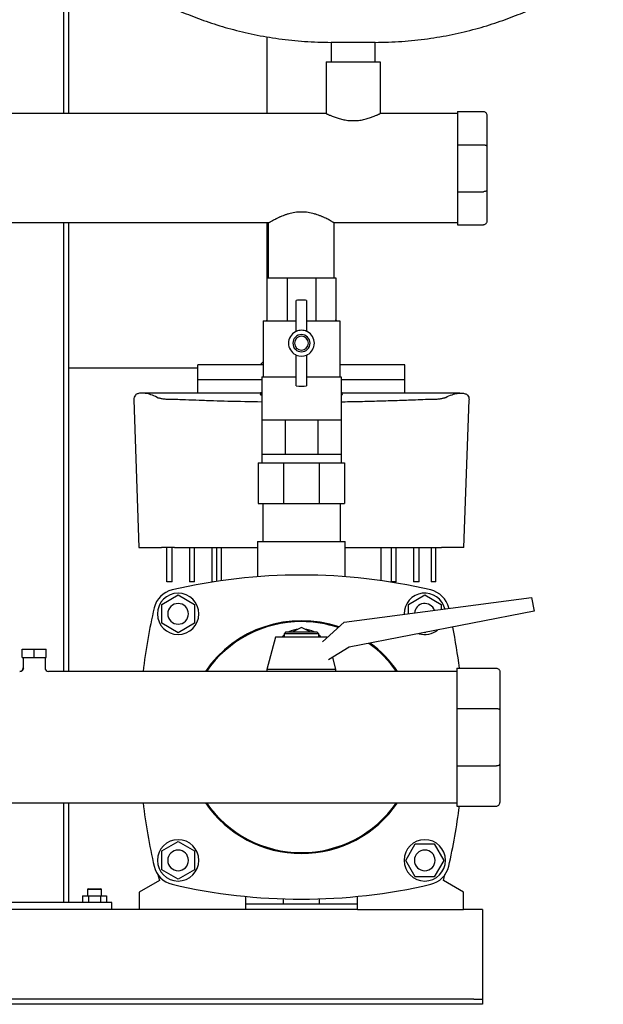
# Model space of a CAD drawing. Header units: millimetres. Extents: x 13 to 1789, y 13 to 998.
# Tile 4 of 5: x 1451 to 1789, y 13 to 584. Entities that reach past the tile are written whole.
import ezdxf

# ---------------------------------------------------------------- set-up
doc = ezdxf.new("R2010")
doc.units = ezdxf.units.MM

msp = doc.modelspace()

# ---------------------------------------------------------------- linework, layer by layer
at = {"color": 7, "linetype": 'Continuous', "lineweight": 25}
for p, q in [((1476.3, 771.96), (1476.3, 529.71)), ((1479.3, 771.96), (1479.3, 529.71)), ((1594.3, 574.27), (1594.3, 529.71)), ((1631.6, 570.96), (1631.6, 559.71)), ((1644.3, 570.96), (1631.6, 570.96)), ((1657, 570.96), (1644.3, 570.96)), ((1657, 559.71), (1657, 570.96)), ((1628.6, 559.71), (1628.6, 529.71)), ((1628.6, 559.71), (1660, 559.71)), ((1660, 559.71), (1660, 529.71)), ((1628.6, 529.71), (1290, 529.71)), ((1704.8, 529.71), (1660, 529.71)), ((1704.8, 530.81), (1719.8, 530.81)), ((1704.8, 530.81), (1704.8, 511.56)), ((1721.8, 528.81), (1721.8, 510.74)), ((1704.8, 511.56), (1719.8, 511.56)), ((1704.8, 511.56), (1704.8, 484.35)), ((1721.8, 510.74), (1721.8, 485.18)), ((1704.8, 484.35), (1719.8, 484.35)), ((1704.8, 484.35), (1704.8, 465.11)), ((1721.8, 485.18), (1721.8, 467.11)), ((1595.25, 466.21), (1323.35, 466.21)), ((1476.3, 466.21), (1476.3, 206.06)), ((1479.3, 466.21), (1479.3, 206.06)), ((1594.3, 466.21), (1594.3, 434.46)), ((1595.25, 434.46), (1595.25, 466.21)), ((1704.8, 466.21), (1633.35, 466.21)), ((1633.35, 434.46), (1633.35, 466.21)), ((1704.8, 465.11), (1719.8, 465.11)), ((1594.3, 434.46), (1594.3, 409.96)), ((1594.3, 434.46), (1606.02, 434.46)), ((1606.02, 434.46), (1606.02, 409.96)), ((1606.02, 434.46), (1622.59, 434.46)), ((1622.59, 434.46), (1622.59, 409.96)), ((1622.59, 434.46), (1634.3, 434.46)), ((1634.3, 434.46), (1634.3, 409.96)), ((1611.3, 403.33), (1611.3, 421.28)), ((1617.3, 421.28), (1617.3, 403.33)), ((1592.13, 409.46), (1592.13, 377.03)), ((1592.13, 409.46), (1593.8, 409.46)), ((1593.83, 409.46), (1605.78, 409.46)), ((1605.85, 409.46), (1611.3, 409.46)), ((1617.3, 409.46), (1622.76, 409.46)), ((1622.82, 409.46), (1634.78, 409.46)), ((1634.8, 409.46), (1636.48, 409.46)), ((1636.48, 409.46), (1636.48, 377.03)), ((1611.3, 371.64), (1611.3, 389.58)), ((1617.3, 389.58), (1617.3, 371.64)), ((1592.13, 383.96), (1554.3, 383.96)), ((1554.3, 375.4), (1554.3, 383.96)), ((1674.3, 383.96), (1636.48, 383.96)), ((1674.3, 375.4), (1674.3, 383.96)), ((1554.3, 381.96), (1479.3, 381.96)), ((1591.38, 377.03), (1591.38, 352.03)), ((1591.38, 377.03), (1611.3, 377.03)), ((1617.3, 377.03), (1637.23, 377.03)), ((1637.23, 377.03), (1637.23, 352.03)), ((1554.3, 375.4), (1591.38, 375.4)), ((1637.23, 375.4), (1674.3, 375.4)), ((1590.61, 367.49), (1522.45, 367.49)), ((1590.61, 367.64), (1590.61, 366.64)), ((1637.99, 366.64), (1637.99, 367.64)), ((1706.16, 367.49), (1637.99, 367.49)), ((1517.13, 363.62), (1520.1, 277.96)), ((1708.5, 277.96), (1711.47, 363.62)), ((1591.38, 352.03), (1591.38, 332.03)), ((1591.38, 352.03), (1598.09, 352.03)), ((1598.09, 352.03), (1604.81, 352.03)), ((1604.81, 352.03), (1604.81, 332.03)), ((1604.81, 352.03), (1614.3, 352.03)), ((1614.3, 352.03), (1623.8, 352.03)), ((1623.8, 352.03), (1623.8, 332.03)), ((1623.8, 352.03), (1630.51, 352.03)), ((1630.51, 352.03), (1637.23, 352.03)), ((1637.23, 352.03), (1637.23, 332.03)), ((1591.38, 332.03), (1598.09, 332.03)), ((1591.38, 332.03), (1591.38, 327.03)), ((1598.09, 332.03), (1604.81, 332.03)), ((1604.81, 332.03), (1614.3, 332.03)), ((1614.3, 332.03), (1623.8, 332.03)), ((1623.8, 332.03), (1630.51, 332.03)), ((1630.51, 332.03), (1637.23, 332.03)), ((1637.23, 332.03), (1637.23, 327.03)), ((1589.3, 327.03), (1589.3, 303.46)), ((1589.3, 327.03), (1603.95, 327.03)), ((1603.95, 327.03), (1603.95, 303.46)), ((1603.95, 327.03), (1624.66, 327.03)), ((1624.66, 327.03), (1624.66, 303.46)), ((1624.66, 327.03), (1639.3, 327.03)), ((1639.3, 327.03), (1639.3, 303.46)), ((1589.3, 303.46), (1603.95, 303.46)), ((1591.88, 303.46), (1591.88, 281.46)), ((1603.95, 303.46), (1624.66, 303.46)), ((1624.66, 303.46), (1639.3, 303.46)), ((1636.73, 303.46), (1636.73, 281.46)), ((1588.9, 281.46), (1588.9, 260.98)), ((1588.9, 281.46), (1614.3, 281.46)), ((1614.3, 281.46), (1639.7, 281.46)), ((1639.7, 260.98), (1639.7, 281.46)), ((1520.1, 277.96), (1533.11, 277.96)), ((1536.3, 257.96), (1536.3, 277.96)), ((1539.3, 257.96), (1539.3, 277.96)), ((1540.66, 277.96), (1588.9, 277.96)), ((1549.3, 277.96), (1549.3, 257.96)), ((1552.3, 257.96), (1552.3, 277.96)), ((1562.3, 277.96), (1562.3, 257.96)), ((1565.3, 258.3), (1565.3, 277.96)), ((1568.04, 258.7), (1568.04, 277.96)), ((1639.7, 277.96), (1687.94, 277.96)), ((1660.57, 258.7), (1660.57, 277.96)), ((1666.3, 277.96), (1666.3, 257.96)), ((1669.3, 257.96), (1669.3, 277.96)), ((1679.3, 277.96), (1679.3, 257.96)), ((1682.51, 257.96), (1682.51, 277.96)), ((1689.48, 277.96), (1689.48, 257.96)), ((1692.3, 257.96), (1692.3, 277.96)), ((1708.5, 277.96), (1695.5, 277.96)), ((1539.3, 257.96), (1536.3, 257.96)), ((1552.3, 257.96), (1549.3, 257.96)), ((1563.08, 257.96), (1562.3, 257.96)), ((1669.3, 257.96), (1666.3, 257.96)), ((1682.51, 257.96), (1679.3, 257.96)), ((1692.3, 257.96), (1689.48, 257.96)), ((1533.3, 244.94), (1542.8, 250.43)), ((1542.8, 250.43), (1552.3, 244.94)), ((1639.14, 234.55), (1747.75, 248.96)), ((1676.3, 244.94), (1685.8, 250.43)), ((1685.8, 250.43), (1695.3, 244.94)), ((1747.75, 248.96), (1749.3, 240.96)), ((1533.3, 233.97), (1533.3, 244.94)), ((1552.3, 244.94), (1552.3, 233.97)), ((1749.3, 240.96), (1641.95, 220.09)), ((1676.3, 239.48), (1676.3, 244.94)), ((1695.3, 244.94), (1695.3, 242)), ((1699.75, 242.59), (1699.68, 242.88)), ((1626.41, 223.31), (1639.14, 234.55)), ((1673.8, 239.46), (1673.81, 239.15)), ((1542.8, 228.49), (1533.3, 233.97)), ((1552.3, 233.97), (1542.8, 228.49)), ((1605.3, 228.96), (1604.3, 227.96)), ((1605.3, 228.96), (1614.3, 228.96)), ((1614.3, 231.46), (1609.3, 228.96)), ((1619.3, 228.96), (1614.3, 231.46)), ((1614.3, 228.96), (1623.3, 228.96)), ((1624.3, 227.96), (1623.3, 228.96)), ((1685.8, 228.49), (1685.64, 228.58)), ((1686.13, 228.68), (1685.8, 228.49)), ((1599.3, 225.96), (1594.3, 207.21)), ((1614.3, 225.96), (1599.3, 225.96)), ((1604.3, 227.96), (1604.3, 225.96)), ((1614.3, 227.96), (1604.3, 227.96)), ((1624.3, 227.96), (1614.3, 227.96)), ((1629.3, 225.96), (1614.3, 225.96)), ((1624.3, 225.96), (1624.3, 227.96)), ((1629.3, 225.96), (1629.3, 225.96)), ((1452.3, 214.06), (1452.3, 219.06)), ((1452.3, 219.06), (1459.3, 219.06)), ((1459.3, 214.06), (1459.3, 219.06)), ((1459.3, 219.06), (1466.3, 219.06)), ((1466.3, 214.06), (1466.3, 219.06)), ((1641.95, 220.09), (1629.9, 212.72)), ((1452.3, 214.06), (1459.3, 214.06)), ((1452.95, 214.06), (1452.95, 208.06)), ((1459.3, 214.06), (1466.3, 214.06)), ((1465.65, 214.06), (1465.65, 208.06)), ((1634.3, 207.21), (1632.42, 214.26)), ((1452.95, 208.06), (1453.07, 208.02)), ((1704.3, 206.06), (1467.65, 206.06)), ((1594.3, 207.21), (1594.3, 206.06)), ((1614.3, 207.21), (1594.3, 207.21)), ((1634.3, 207.21), (1614.3, 207.21)), ((1634.3, 206.06), (1634.3, 207.21)), ((1704.3, 207.96), (1727.3, 207.96)), ((1704.3, 207.96), (1704.3, 184.53)), ((1729.3, 205.96), (1729.3, 183.7)), ((1704.3, 184.53), (1704.3, 151.39)), ((1704.3, 184.53), (1727.3, 184.53)), ((1729.3, 183.7), (1729.3, 152.22)), ((1704.3, 151.39), (1727.3, 151.39)), ((1704.3, 151.39), (1704.3, 127.96)), ((1729.3, 152.22), (1729.3, 129.96)), ((1221.86, 129.86), (1704.3, 129.86)), ((1476.3, 129.86), (1476.3, 71.96)), ((1479.3, 129.86), (1479.3, 71.96)), ((1704.3, 127.96), (1727.3, 127.96)), ((1533.3, 101.94), (1542.8, 107.43)), ((1542.8, 107.43), (1552.3, 101.94)), ((1674.83, 96.46), (1680.32, 105.96)), ((1680.32, 105.96), (1691.29, 105.96)), ((1691.29, 105.96), (1696.77, 96.46)), ((1533.3, 90.97), (1533.3, 101.94)), ((1552.3, 101.94), (1552.3, 90.97)), ((1680.32, 86.96), (1674.83, 96.46)), ((1696.77, 96.46), (1691.29, 86.96)), ((1531.09, 88.17), (1531.98, 84.7)), ((1542.8, 85.49), (1533.3, 90.97)), ((1552.3, 90.97), (1542.8, 85.49)), ((1691.29, 86.96), (1680.32, 86.96)), ((1696.63, 84.7), (1697.51, 88.17)), ((1531.98, 84.7), (1520.3, 77.96)), ((1708.3, 77.96), (1696.63, 84.7)), ((1487.37, 75.96), (1487.37, 71.96)), ((1487.37, 75.96), (1490.84, 75.96)), ((1490.6, 79.96), (1490.3, 79.66)), ((1490.3, 79.66), (1490.3, 75.96)), ((1490.3, 79.66), (1496.3, 79.66)), ((1490.6, 79.96), (1496.15, 79.96)), ((1490.84, 75.96), (1490.84, 71.96)), ((1490.84, 75.96), (1497.77, 75.96)), ((1496.15, 79.96), (1498, 79.96)), ((1496.3, 79.66), (1498.3, 79.66)), ((1497.77, 75.96), (1497.77, 71.96)), ((1497.77, 75.96), (1501.23, 75.96)), ((1498.3, 79.66), (1498, 79.96)), ((1498.3, 75.96), (1498.3, 79.66)), ((1501.23, 75.96), (1501.23, 71.96)), ((1520.3, 77.96), (1520.3, 67.96)), ((1581.8, 75.56), (1581.8, 67.96)), ((1646.8, 67.96), (1646.8, 75.56)), ((1708.3, 67.96), (1708.3, 77.96)), ((1504.3, 71.96), (1414.3, 71.96)), ((1504.3, 67.96), (1504.3, 71.96)), ((1646.8, 70.96), (1581.8, 70.96)), ((1603.8, 70.96), (1603.8, 74.12)), ((1624.8, 70.96), (1624.8, 74.12)), ((1520.3, 67.96), (1398.3, 67.96)), ((1581.8, 67.96), (1520.3, 67.96)), ((1646.8, 67.96), (1581.8, 67.96)), ((1646.8, 67.96), (1708.3, 67.96)), ((1719.3, 67.96), (1708.3, 67.96)), ((1719.3, 67.96), (1719.3, 62.96)), ((1719.3, 62.96), (1719.3, 17.96)), ((1719.3, 17.96), (1719.3, 15.96)), ((1714.3, 15.96), (1204.3, 15.96)), ((1714.3, 12.96), (1204.3, 12.96)), ((1714.3, 15.96), (1719.3, 15.96)), ((1719.3, 12.96), (1714.3, 12.96)), ((1719.3, 15.96), (1719.3, 12.96))]:
    msp.add_line(p, q, dxfattribs=at)
at = {"color": 7, "linetype": 'Continuous', "lineweight": 25, "flags": 128}
for points in [[(1590.3, 383.96), (1591.37, 384.89), (1592.13, 385.73)], [(1602.99, 225.96), (1604.09, 227.03), (1604.3, 227.21)], [(1624.3, 227.21), (1624.51, 227.03), (1625.61, 225.96)]]:
    msp.add_lwpolyline(points, dxfattribs=at)
at = {"color": 7, "linetype": 'Continuous', "lineweight": 25}
for centre, radius, start, end in [((1614.3, 396.46), 25, 90, 96.8921), ((1614.3, 396.46), 25, 83.1079, 90), ((1614.3, 396.46), 7.5, 118.0725, 241.9275), ((1614.3, 396.46), 5, 90, 270), ((1614.3, 396.46), 4, 90, 270), ((1610.3, 403.96), 1, 298.0725, 360), ((1614.3, 396.46), 7.5, 90, 113.5782), ((1614.3, 396.46), 7.5, 66.4218, 90), ((1614.3, 396.46), 5, 270, 90), ((1614.3, 396.46), 4, 270, 90), ((1618.3, 403.96), 1, 180, 241.9275), ((1614.3, 396.46), 7.5, 298.0725, 61.9275), ((1610.3, 388.96), 1, 0, 61.9275), ((1614.3, 396.46), 7.5, 246.4218, 293.5782), ((1618.3, 388.96), 1, 118.0725, 180), ((1614.3, 396.46), 25, 263.1079, 276.8921), ((1614.3, -68.04), 330, 76.8767, 103.1233), ((1542.55, 239.7), 14, 103.1233, 166.8767), ((1542.8, 239.46), 12, 90, 270), ((1542.8, 239.46), 12, 270, 90), ((1685.8, 239.46), 12, 13.6326, 180), ((1686.05, 239.7), 14, 13.1233, 76.8767), ((1850.3, 167.96), 330, 166.8767, 173.3702), ((1542.8, 239.46), 6, 0, 180), ((1685.8, 239.46), 6, 19.7768, 175.3392), ((1542.8, 239.46), 6, 180, 0), ((1614.3, 167.96), 67.5, 71.1768, 145.6363), ((1614.3, 167.96), 67, 90, 145.3434), ((1614.3, 167.96), 67, 71.4212, 90), ((1614.2, 214.69), 16, 95.7347, 116.8781), ((1614.41, 214.69), 16, 63.1219, 84.2653), ((1685.8, 239.46), 12, 253.4979, 308.5021), ((1378.3, 167.96), 330, 6.9621, 11.1508), ((1614.3, 167.96), 67, 34.6566, 54.241), ((1614.3, 167.96), 67.5, 34.3637, 53.8431), ((1450.95, 208.06), 2, 269.9556, 359.9999), ((1467.65, 208.06), 2, 180, 269.9999), ((1850.3, 167.96), 330, 186.6298, 193.1233), ((1614.3, 167.96), 67.5, 214.3637, 325.6363), ((1614.3, 167.96), 67, 214.6566, 270), ((1614.3, 167.96), 67, 270, 325.3434), ((1378.3, 167.96), 330, 346.8767, 353.0379), ((1542.8, 96.46), 12, 90, 270), ((1542.8, 96.46), 12, 270, 90), ((1685.8, 96.46), 12, 90, 270), ((1685.8, 96.46), 12, 270, 90), ((1542.8, 96.46), 6, 0, 180), ((1685.8, 96.46), 6, 0, 180), ((1542.55, 96.21), 14, 193.1233, 256.8767), ((1542.8, 96.46), 6, 180, 0), ((1685.8, 96.46), 6, 180, 0), ((1686.05, 96.21), 14, 283.1233, 346.8767), ((1614.3, 403.96), 330, 256.8767, 283.1233)]:
    msp.add_arc(centre, radius, start, end, dxfattribs=at)
for points, knots in [([(1499.3, 625.11), (1499.39, 624.28), (1499.57, 622.48), (1500.83, 619.77), (1502.83, 616.66), (1505.81, 613.2), (1510.01, 609.22), (1515.39, 604.95), (1522, 600.46), (1529.6, 596), (1538.56, 591.4), (1548.94, 586.83), (1560.73, 582.47), (1573.46, 578.6), (1587.02, 575.37), (1601.32, 572.92), (1616.26, 571.28), (1626.44, 571.06), (1631.6, 570.96)], [0, 0, 0, 0, 0.016622, 0.036153, 0.05912, 0.090838, 0.127593, 0.175262, 0.228868, 0.287991, 0.35219, 0.431201, 0.515618, 0.604837, 0.698312, 0.795569, 0.896225, 1, 1, 1, 1]), ([(1657, 570.96), (1662.17, 571.06), (1672.34, 571.28), (1687.28, 572.92), (1701.58, 575.37), (1715.14, 578.6), (1727.87, 582.47), (1739.67, 586.83), (1750.04, 591.4), (1759.01, 596), (1766.6, 600.46), (1773.21, 604.95), (1778.39, 609.06), (1782.28, 612.71), (1785.08, 615.81), (1787.27, 618.89), (1788.91, 621.93), (1789.18, 624.12), (1789.3, 625.11)], [0, 0, 0, 0, 0.103778, 0.204436, 0.301697, 0.395174, 0.484396, 0.568815, 0.647829, 0.712029, 0.771154, 0.824762, 0.872432, 0.903943, 0.931838, 0.95609, 0.980149, 1, 1, 1, 1]), ([(1628.6, 529.71), (1628.6, 529.71), (1628.6, 529.71), (1628.62, 529.7), (1628.64, 529.69), (1628.68, 529.67), (1628.72, 529.65), (1628.77, 529.62), (1628.84, 529.59), (1628.98, 529.52), (1629.27, 529.38), (1629.79, 529.14), (1630.46, 528.83), (1631.25, 528.48), (1632.17, 528.1), (1633.2, 527.7), (1634.32, 527.3), (1635.94, 526.77), (1638.19, 526.18), (1641.16, 525.68), (1644.29, 525.49), (1647.42, 525.67), (1650.4, 526.17), (1652.65, 526.77), (1654.28, 527.3), (1655.78, 527.83), (1657.09, 528.37), (1658.14, 528.83), (1658.81, 529.13), (1659.33, 529.38), (1659.64, 529.53), (1659.8, 529.61), (1659.89, 529.65), (1659.96, 529.68), (1659.99, 529.7), (1660, 529.71), (1660, 529.71)], [0, 0, 0, 0, 0.007746, 0.015515, 0.023308, 0.031126, 0.038971, 0.046842, 0.054743, 0.062673, 0.093236, 0.125129, 0.155039, 0.187683, 0.218967, 0.250357, 0.281512, 0.312682, 0.375189, 0.437317, 0.499718, 0.562195, 0.624588, 0.687208, 0.718441, 0.749875, 0.812154, 0.844861, 0.874823, 0.906569, 0.936995, 0.949737, 0.962404, 0.975, 0.987531, 1, 1, 1, 1]), ([(1719.8, 530.81), (1720.04, 530.81), (1720.29, 530.76), (1720.78, 530.57), (1721.02, 530.42), (1721.41, 530.03), (1721.56, 529.79), (1721.76, 529.3), (1721.8, 529.04), (1721.8, 528.81)], [0, 0, 0, 0, 0.25, 0.25, 0.5, 0.5, 0.75, 0.75, 1, 1, 1, 1]), ([(1719.8, 511.56), (1720.04, 511.56), (1720.29, 511.55), (1720.78, 511.47), (1721.02, 511.4), (1721.41, 511.24), (1721.56, 511.14), (1721.76, 510.94), (1721.8, 510.83), (1721.8, 510.74)], [0, 0, 0, 0, 0.25, 0.25, 0.5, 0.5, 0.75, 0.75, 1, 1, 1, 1]), ([(1721.8, 485.18), (1721.8, 485.08), (1721.76, 484.98), (1721.56, 484.77), (1721.41, 484.67), (1721.02, 484.51), (1720.78, 484.45), (1720.29, 484.37), (1720.04, 484.35), (1719.8, 484.35)], [0, 0, 0, 0, 0.25, 0.25, 0.5, 0.5, 0.75, 0.75, 1, 1, 1, 1]), ([(1633.35, 466.21), (1633.35, 466.21), (1633.35, 466.21), (1633.33, 466.22), (1633.31, 466.23), (1633.28, 466.25), (1633.24, 466.28), (1633.18, 466.31), (1633.12, 466.34), (1633.05, 466.39), (1632.88, 466.49), (1632.53, 466.7), (1631.89, 467.06), (1631.08, 467.52), (1630.12, 468.04), (1629, 468.62), (1627.97, 469.12), (1627.09, 469.52), (1626.4, 469.83), (1625.68, 470.13), (1624.69, 470.52), (1623.38, 471), (1621.16, 471.69), (1618.16, 472.36), (1614.31, 472.66), (1610.46, 472.36), (1607.45, 471.69), (1605.22, 471), (1603.64, 470.42), (1602.42, 469.92), (1601.5, 469.52), (1600.81, 469.2), (1600.12, 468.87), (1599.33, 468.47), (1598.43, 468.01), (1597.52, 467.52), (1596.71, 467.06), (1596.07, 466.7), (1595.7, 466.47), (1595.49, 466.35), (1595.38, 466.29), (1595.31, 466.24), (1595.26, 466.21), (1595.25, 466.21), (1595.25, 466.21)], [0, 0, 0, 0, 0.00686, 0.013736, 0.02063, 0.027543, 0.034477, 0.041432, 0.048409, 0.055411, 0.062437, 0.093097, 0.125078, 0.155028, 0.187546, 0.218908, 0.25008, 0.265703, 0.281333, 0.297118, 0.312727, 0.343835, 0.374878, 0.437434, 0.499894, 0.562224, 0.62486, 0.656162, 0.687599, 0.718832, 0.734456, 0.750083, 0.768249, 0.785994, 0.812708, 0.845124, 0.874993, 0.90689, 0.937474, 0.950121, 0.962691, 0.975189, 0.987623, 1, 1, 1, 1]), ([(1721.8, 467.11), (1721.8, 466.87), (1721.76, 466.62), (1721.56, 466.12), (1721.41, 465.89), (1721.02, 465.5), (1720.78, 465.35), (1720.29, 465.15), (1720.04, 465.11), (1719.8, 465.11)], [0, 0, 0, 0, 0.25, 0.25, 0.5, 0.5, 0.75, 0.75, 1, 1, 1, 1]), ([(1594.3, 409.96), (1594.3, 409.9), (1594.29, 409.84), (1594.24, 409.72), (1594.21, 409.66), (1594.11, 409.56), (1594.05, 409.52), (1593.93, 409.47), (1593.87, 409.46), (1593.81, 409.46)], [0, 0, 0, 0, 0.25, 0.25, 0.5, 0.5, 0.75, 0.75, 1, 1, 1, 1]), ([(1606.02, 409.96), (1606.02, 409.9), (1606.01, 409.84), (1605.99, 409.72), (1605.98, 409.66), (1605.94, 409.56), (1605.91, 409.52), (1605.87, 409.47), (1605.84, 409.46), (1605.82, 409.46)], [0, 0, 0, 0, 0.25, 0.25, 0.5, 0.5, 0.75, 0.75, 1, 1, 1, 1]), ([(1622.59, 409.96), (1622.59, 409.9), (1622.59, 409.84), (1622.61, 409.72), (1622.62, 409.66), (1622.66, 409.56), (1622.69, 409.52), (1622.74, 409.47), (1622.76, 409.46), (1622.79, 409.46)], [0, 0, 0, 0, 0.25, 0.25, 0.5, 0.5, 0.75, 0.75, 1, 1, 1, 1]), ([(1634.79, 409.46), (1634.73, 409.46), (1634.67, 409.47), (1634.55, 409.52), (1634.49, 409.56), (1634.4, 409.66), (1634.36, 409.72), (1634.31, 409.84), (1634.3, 409.9), (1634.3, 409.96)], [0, 0, 0, 0, 0.25, 0.25, 0.5, 0.5, 0.75, 0.75, 1, 1, 1, 1]), ([(1530.68, 365.04), (1529.42, 365.6), (1526.9, 366.72), (1523.84, 367.4), (1521.31, 367.59), (1519.35, 367.25), (1517.99, 366.44), (1517.2, 365.27), (1517.15, 364.15), (1517.13, 363.62)], [0, 0, 0, 0, 0.143965, 0.287027, 0.429815, 0.57511, 0.719989, 0.864946, 1, 1, 1, 1]), ([(1591.38, 366.15), (1591.27, 366.18), (1590.7, 366.37), (1590.47, 366.53), (1590.62, 366.64), (1590.61, 366.64)], [0, 0, 0, 0, 0.181621, 0.990546, 1, 1, 1, 1]), ([(1591.38, 367.15), (1591.27, 367.18), (1590.69, 367.37), (1590.56, 367.64), (1590.68, 367.88), (1591.26, 367.98), (1591.38, 367.99)], [0, 0, 0, 0, 0.0890498, 0.4950299, 0.903137, 1, 1, 1, 1]), ([(1637.23, 367.99), (1637.34, 367.98), (1637.92, 367.89), (1638.05, 367.64), (1637.91, 367.37), (1637.33, 367.18), (1637.23, 367.15)], [0, 0, 0, 0, 0.0955904, 0.5024751, 0.90938, 1, 1, 1, 1]), ([(1637.99, 366.64), (1637.98, 366.64), (1638.14, 366.53), (1637.9, 366.37), (1637.33, 366.18), (1637.23, 366.15)], [0, 0, 0, 0, 0.008113, 0.8193361, 1, 1, 1, 1]), ([(1697.93, 365.04), (1699.19, 365.6), (1701.7, 366.72), (1704.76, 367.4), (1707.29, 367.59), (1709.25, 367.25), (1710.61, 366.44), (1711.41, 365.27), (1711.45, 364.15), (1711.47, 363.62)], [0, 0, 0, 0, 0.143966, 0.287028, 0.429817, 0.575112, 0.719991, 0.864948, 1, 1, 1, 1]), ([(1530.68, 365.04), (1530.7, 365.03), (1530.76, 365), (1530.86, 364.96), (1530.96, 364.92), (1531.07, 364.88), (1531.19, 364.84), (1531.32, 364.8), (1531.45, 364.76), (1531.6, 364.72), (1531.93, 364.63), (1532.5, 364.5), (1533.43, 364.33), (1534.48, 364.18), (1535.4, 364.08), (1536.13, 364.02), (1536.64, 363.98), (1537.15, 363.94), (1537.67, 363.91), (1538.02, 363.9), (1538.19, 363.89)], [0, 0, 0, 0, 0.0278915, 0.0556836, 0.0834028, 0.1110758, 0.1387294, 0.1663902, 0.1940848, 0.2218398, 0.2496812, 0.3749396, 0.4996227, 0.6251183, 0.7496897, 0.8001796, 0.850298, 0.9002036, 0.950053, 1, 1, 1, 1]), ([(1591.38, 362.32), (1584.75, 362.43), (1575.39, 362.59), (1563.3, 362.96), (1555.13, 363.24), (1546.72, 363.55), (1541.13, 363.77), (1538.19, 363.89)], [0, 0, 0, 0, 0.370697, 0.523515, 0.680963, 0.832378, 1, 1, 1, 1]), ([(1690.41, 363.89), (1686.64, 363.74), (1679.39, 363.45), (1668.55, 363.06), (1657.87, 362.73), (1647.42, 362.47), (1640.5, 362.36), (1637.23, 362.31)], [0, 0, 0, 0, 0.215116, 0.413473, 0.613238, 0.816746, 1, 1, 1, 1]), ([(1690.41, 363.89), (1690.51, 363.89), (1690.7, 363.9), (1690.99, 363.92), (1691.28, 363.93), (1691.57, 363.95), (1691.85, 363.97), (1692.13, 363.99), (1692.41, 364.01), (1692.68, 364.03), (1693.26, 364.09), (1694.12, 364.18), (1695.17, 364.33), (1696.09, 364.5), (1696.72, 364.64), (1697.12, 364.75), (1697.37, 364.82), (1697.58, 364.89), (1697.77, 364.97), (1697.87, 365.02), (1697.93, 365.04)], [0, 0, 0, 0, 0.027694, 0.055338, 0.082958, 0.110581, 0.138231, 0.165937, 0.193724, 0.221621, 0.249653, 0.374136, 0.499567, 0.624291, 0.749617, 0.799806, 0.849782, 0.899702, 0.949722, 1, 1, 1, 1]), ([(1540.66, 277.96), (1540.56, 277.96), (1540.36, 277.96), (1540.07, 277.96), (1539.78, 277.96), (1539.49, 277.96), (1539.2, 277.96), (1538.92, 277.96), (1538.65, 277.96), (1538.37, 277.96), (1537.78, 277.96), (1536.92, 277.96), (1535.86, 277.96), (1534.93, 277.96), (1534.31, 277.96), (1533.9, 277.96), (1533.66, 277.96), (1533.45, 277.96), (1533.26, 277.96), (1533.16, 277.96), (1533.11, 277.96)], [0, 0, 0, 0, 0.027856, 0.055623, 0.083327, 0.110992, 0.138645, 0.166312, 0.194018, 0.221789, 0.24965, 0.374558, 0.499508, 0.624488, 0.749518, 0.799755, 0.84977, 0.899715, 0.949741, 1, 1, 1, 1]), ([(1687.94, 277.96), (1688.05, 277.96), (1688.27, 277.96), (1688.59, 277.96), (1688.9, 277.96), (1689.21, 277.96), (1689.52, 277.96), (1689.82, 277.96), (1690.12, 277.96), (1690.41, 277.96), (1690.7, 277.96), (1690.98, 277.96), (1691.25, 277.96), (1691.51, 277.96), (1691.77, 277.96), (1692.02, 277.96), (1692.26, 277.96), (1692.49, 277.96), (1692.79, 277.96), (1693.14, 277.96), (1693.53, 277.96), (1693.9, 277.96), (1694.24, 277.96), (1694.56, 277.96), (1694.85, 277.96), (1695.1, 277.96), (1695.32, 277.96), (1695.44, 277.96), (1695.5, 277.96)], [0, 0, 0, 0, 0.03015, 0.060299, 0.090428, 0.120517, 0.150546, 0.180497, 0.21035, 0.240085, 0.269685, 0.29913, 0.328404, 0.35749, 0.38637, 0.415028, 0.44345, 0.47162, 0.499526, 0.552557, 0.606494, 0.661235, 0.71667, 0.772684, 0.829154, 0.885951, 0.942944, 1, 1, 1, 1]), ([(1453.07, 208.02), (1453.04, 207.77), (1453, 207.39), (1452.76, 206.93), (1452.5, 206.61), (1452.19, 206.35), (1451.73, 206.1), (1451.36, 206.05), (1451.11, 206.03)], [0, 0, 0, 0, 0.2395651, 0.3684301, 0.4999999, 0.6315697, 0.7604348, 1, 1, 1, 1]), ([(1727.3, 207.96), (1727.54, 207.96), (1727.79, 207.91), (1728.28, 207.72), (1728.52, 207.57), (1728.91, 207.18), (1729.06, 206.94), (1729.26, 206.45), (1729.3, 206.19), (1729.3, 205.96)], [0, 0, 0, 0, 0.25, 0.25, 0.5, 0.5, 0.75, 0.75, 1, 1, 1, 1]), ([(1727.3, 184.53), (1727.54, 184.53), (1727.79, 184.51), (1728.28, 184.43), (1728.52, 184.36), (1728.91, 184.2), (1729.06, 184.1), (1729.26, 183.9), (1729.3, 183.79), (1729.3, 183.7)], [0, 0, 0, 0, 0.25, 0.25, 0.5, 0.5, 0.75, 0.75, 1, 1, 1, 1]), ([(1727.3, 151.39), (1727.54, 151.39), (1727.79, 151.41), (1728.28, 151.49), (1728.52, 151.55), (1728.91, 151.71), (1729.06, 151.81), (1729.26, 152.01), (1729.3, 152.12), (1729.3, 152.22)], [0, 0, 0, 0, 0.25, 0.25, 0.5, 0.5, 0.75, 0.75, 1, 1, 1, 1]), ([(1727.3, 127.96), (1727.54, 127.96), (1727.79, 128), (1728.28, 128.2), (1728.52, 128.35), (1728.91, 128.74), (1729.06, 128.97), (1729.26, 129.47), (1729.3, 129.72), (1729.3, 129.96)], [0, 0, 0, 0, 0.25, 0.25, 0.5, 0.5, 0.75, 0.75, 1, 1, 1, 1])]:
    msp.add_open_spline(points, degree=3, knots=knots, dxfattribs=at)
for points in [[(1593.81, 409.46), (1593.81, 409.46), (1593.81, 409.46), (1593.8, 409.46)], [(1593.83, 409.46), (1593.82, 409.46), (1593.82, 409.46), (1593.81, 409.46)], [(1605.82, 409.46), (1605.8, 409.46), (1605.79, 409.46), (1605.78, 409.46)], [(1605.85, 409.46), (1605.84, 409.46), (1605.83, 409.46), (1605.82, 409.46)], [(1622.79, 409.46), (1622.78, 409.46), (1622.77, 409.46), (1622.76, 409.46)], [(1622.82, 409.46), (1622.81, 409.46), (1622.8, 409.46), (1622.79, 409.46)], [(1634.79, 409.46), (1634.78, 409.46), (1634.78, 409.46), (1634.78, 409.46)], [(1634.8, 409.46), (1634.8, 409.46), (1634.79, 409.46), (1634.79, 409.46)], [(1554.3, 367.48), (1554.3, 370.52), (1554.3, 373.16), (1554.3, 375.4)], [(1674.3, 367.48), (1674.3, 370.52), (1674.3, 373.16), (1674.3, 375.4)]]:
    msp.add_open_spline(points, degree=3, dxfattribs=at)

doc.saveas('drawing.dxf')
